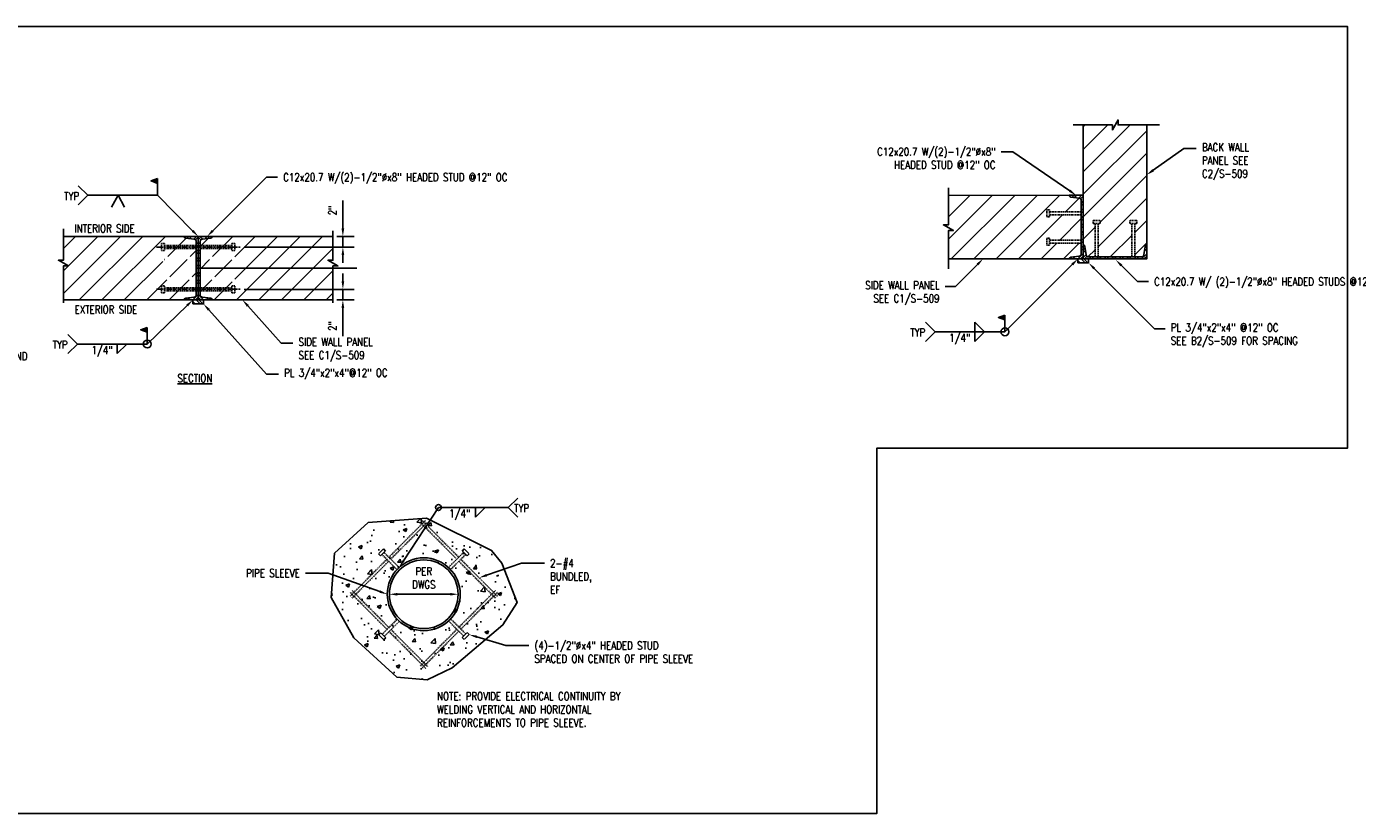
# Model space of a CAD drawing. Header units: inches. Extents: x -5273 to 7400, y 286 to 984.
# Tile 3 of 11: x 218 to 470, y 390 to 539. Entities that reach past the tile are written whole.
import ezdxf
from ezdxf import colors
from ezdxf.entities.mleader import LeaderData, LeaderLine
from ezdxf.math import Vec2, Vec3

# ---------------------------------------------------------------- set-up
doc = ezdxf.new("R2010")
doc.units = ezdxf.units.IN
doc.header["$MEASUREMENT"] = 0
doc.linetypes.add('CENTER2', pattern=[1.125, 0.75, -0.125, 0.125, -0.125])
doc.linetypes.add('HIDDEN2', pattern=[0.1875, 0.125, -0.0625])
doc.layers.get('Defpoints').update_dxf_attribs({"color": 243})
for name, color, linetype in [('A-WALL-PATT', 8, 'Continuous'), ('S-ANNO-CNTR', 1, 'CENTER2'), ('S-ANNO-DIMS', 1, 'Continuous'), ('S-ANNO-SYMB', 2, 'Continuous'), ('S-ANNO-TEXT', 2, 'Continuous'), ('S-BREAK', 1, 'Continuous'), ('S-SECT-CONC', 3, 'Continuous'), ('S-SECT-PATT', 1, 'Continuous'), ('S-SECT-STLS', 3, 'Continuous'), ('S-STRL-MISC', 2, 'Continuous')]:
    doc.layers.add(name, color=color, linetype=linetype)
doc.styles.add('Annotative', font='romans.shx', dxfattribs={"width": 0.8, "height": 0.125})
doc.dimstyles.new('Annotative', dxfattribs={"dimscale": 0, "dimtxt": 0.125, "dimasz": 0.125, "dimexe": 0.179688, "dimexo": 0.0625, "dimgap": 0.09, "dimtad": 1, "dimdec": 3, "dimzin": 3, "dimdsep": 46, "dimlunit": 4, "dimtxsty": 'Annotative', "dimcen": 0.09, "dimclrt": 2, "dimazin": 2, "dimtfac": 1, "dimtdec": 3, "dimtmove": 1, "dimatfit": 3, "dimfxl": 1, "dimtfill": 1, "dimfrac": 2, "dimtolj": 1, "dimtzin": 0, "dimarcsym": 0})
pattern_1 = [(45, (-2046.3428, 410.1677), (-2.1213203, 2.1213203), [])]

# ---------------------------------------------------------------- blocks, each defined once
blk = doc.blocks.new('Weld_Field')
blk.add_hatch(color=256).paths.add_polyline_path([(0, 0.315), (-0.124, 0.27), (0, 0.225)])
blk.add_line((0, 0), (0, 0.225))
blk.add_lwpolyline([(0, 0.315), (-0.124, 0.27), (0, 0.225)], close=True)
blk = doc.blocks.new('*D5')
at = {"layer": 'Defpoints', "color": 0, "transparency": 16777216}
for p in [(286.82, 431.43), (299.81, 431.43), (299.81, 431.43)]:
    blk.add_point(p, dxfattribs=at)
at = {"layer": 'S-ANNO-DIMS', "color": 0, "lineweight": -2, "transparency": 16777216}
blk.add_line((288.32, 431.43), (298.31, 431.43), dxfattribs=at)
at = {"layer": 'S-ANNO-DIMS', "color": 0, "transparency": 16777216}
for points in [[(288.32, 431.68), (288.32, 431.18), (286.82, 431.43)], [(298.31, 431.68), (298.31, 431.18), (299.81, 431.43)]]:
    blk.add_solid(points, dxfattribs=at)
at = {"layer": 'S-ANNO-DIMS', "color": 2, "transparency": 16777216, "insert": (293.32, 434.51), "char_height": 1.5, "attachment_point": 5, "style": 'Annotative', "bg_fill": 3, "box_fill_scale": 1.25, "bg_fill_color": 256, "bg_fill_true_color": 13158600, "bg_fill_transparency": 0}
blk.add_mtext('\\A1;PER\\PDWGS', dxfattribs=at)
blk = doc.blocks.new('*D6')
at = {"layer": 'Defpoints', "color": 0, "transparency": 16777216}
for p in [(276.16, 499.06), (278.03, 499.06), (258.6, 497.06)]:
    blk.add_point(p, dxfattribs=at)
at = {"layer": 'S-ANNO-DIMS', "color": 0, "lineweight": -2, "transparency": 16777216}
for p, q in [((278.03, 500.56), (278.03, 505.88)), ((276.91, 499.06), (280.19, 499.06)), ((278.03, 497.06), (278.03, 499.06)), ((259.35, 497.06), (280.19, 497.06)), ((278.03, 495.56), (278.03, 494.06))]:
    blk.add_line(p, q, dxfattribs=at)
at = {"layer": 'S-ANNO-DIMS', "color": 0, "transparency": 16777216}
for points in [[(277.78, 500.56), (278.28, 500.56), (278.03, 499.06)], [(277.78, 495.56), (278.28, 495.56), (278.03, 497.06)]]:
    blk.add_solid(points, dxfattribs=at)
at = {"layer": 'S-ANNO-DIMS', "color": 2, "transparency": 16777216, "insert": (276.06, 503.97), "char_height": 1.5, "attachment_point": 5, "rotation": 90, "style": 'Annotative', "bg_fill": 3, "box_fill_scale": 1.25, "bg_fill_color": 256, "bg_fill_true_color": 13158600, "bg_fill_transparency": 0}
blk.add_mtext('\\A1;2"', dxfattribs=at)
blk = doc.blocks.new('*D7')
at = {"layer": 'Defpoints', "color": 0, "transparency": 16777216}
for p in [(258.6, 489.06), (276.16, 487.06), (278.03, 487.06)]:
    blk.add_point(p, dxfattribs=at)
at = {"layer": 'S-ANNO-DIMS', "color": 0, "lineweight": -2, "transparency": 16777216}
for p, q in [((278.03, 490.56), (278.03, 492.06)), ((259.35, 489.06), (280.19, 489.06)), ((278.03, 489.06), (278.03, 487.06)), ((276.91, 487.06), (280.19, 487.06)), ((278.03, 485.56), (278.03, 480.24))]:
    blk.add_line(p, q, dxfattribs=at)
at = {"layer": 'S-ANNO-DIMS', "color": 0, "transparency": 16777216}
for points in [[(277.78, 490.56), (278.28, 490.56), (278.03, 489.06)], [(277.78, 485.56), (278.28, 485.56), (278.03, 487.06)]]:
    blk.add_solid(points, dxfattribs=at)
at = {"layer": 'S-ANNO-DIMS', "color": 2, "transparency": 16777216, "insert": (276.06, 482.15), "char_height": 1.5, "attachment_point": 5, "rotation": 90, "style": 'Annotative', "bg_fill": 3, "box_fill_scale": 1.25, "bg_fill_color": 256, "bg_fill_true_color": 13158600, "bg_fill_transparency": 0}
blk.add_mtext('\\A1;2"', dxfattribs=at)

msp = doc.modelspace()

# ---------------------------------------------------------------- hatches: boundary and pattern name
at = {"layer": 'A-WALL-PATT', "lineweight": -3}
h = msp.add_hatch(dxfattribs=at)
h.set_pattern_fill('ANSI31', color=8, scale=24, style=0)
h.set_pattern_definition(pattern_1)
h.paths.add_polyline_path([(429.92471, 520.14153), (424.49916, 520.13982), (424.49916, 521.08333), (423.43065, 519.19631), (423.43065, 520.13982), (417.91645, 520.13982), (417.91645, 497.46019, -0.376373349), (418.23373, 497.18194), (418.45527, 495.57821, 0.372740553), (418.91644, 495.17894), (420.15487, 495.17894), (420.15487, 501.48113), (419.77987, 501.48113), (419.77987, 502.04362), (421.09237, 502.04362), (421.09237, 501.48113), (420.71737, 501.48113), (420.71737, 495.17894), (427.11592, 495.17894), (427.11592, 501.48113), (426.74092, 501.48113), (426.74092, 502.04362), (428.05341, 502.04362), (428.05341, 501.48113), (427.67842, 501.48113), (427.67842, 495.17894), (428.91685, 495.17894, 0.372740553), (429.37802, 495.57821), (429.59956, 497.18194, -0.375404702), (429.91575, 497.46019)])
h = msp.add_hatch(dxfattribs=at)
h.set_pattern_fill('ANSI31', color=8, scale=24, style=0)
h.set_pattern_definition(pattern_1)
h.paths.add_polyline_path([(417.55834, 503.12986), (411.57412, 503.12986), (411.57412, 502.75486), (411.01162, 502.75486), (411.01162, 504.06736), (411.57412, 504.06736), (411.57412, 503.69236), (417.55834, 503.69236), (417.55834, 505.82867, 0.372740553), (417.15907, 506.28985), (415.55534, 506.51139, -0.375579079), (415.27709, 506.82778), (392.44574, 506.82007), (392.44762, 501.24651), (391.50411, 501.24651), (393.39113, 500.17801), (392.44762, 500.17801), (392.44762, 494.82083), (415.27709, 494.82083, -0.376373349), (415.55534, 495.13811), (417.15907, 495.35965, 0.372740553), (417.55834, 495.82083), (417.55834, 497.80728), (411.57412, 497.80728), (411.57412, 497.43229), (411.01162, 497.43229), (411.01162, 498.74478), (411.57412, 498.74478), (411.57412, 498.36978), (417.55834, 498.36978)])
at = {"layer": 'A-WALL-PATT'}
h = msp.add_hatch(dxfattribs=at)
h.set_pattern_fill('STEEL', color=256, scale=7.99996, angle=-90, style=0)
h.set_pattern_definition([(225, (2646.5746, 386.3169), (-0.70710323, 0.70710323), []), (225, (2646.0746, 386.3169), (-0.70710323, 0.70710323), [])])
h.paths.add_polyline_path([(415.27709, 506.82867), (417.91645, 506.82867), (417.91645, 494.82083), (415.27709, 494.82083, -0.372740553), (415.5513, 495.13755), (417.15319, 495.35884, 0.376373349), (417.55834, 495.82083), (417.55834, 505.82867, 0.376373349), (417.15319, 506.29066), (415.5513, 506.51195, -0.372740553)])
at = {"layer": 'A-WALL-PATT', "lineweight": -3}
h = msp.add_hatch(dxfattribs=at)
h.set_pattern_fill('ANSI31', color=8, scale=24, style=0)
h.set_pattern_definition(pattern_1)
h.paths.add_polyline_path([(250.33414, 494.70129), (244.34992, 494.70129), (244.34992, 494.32629), (243.78742, 494.32629), (243.78742, 495.63878), (244.34992, 495.63878), (244.34992, 495.26379), (250.33414, 495.26379), (250.33414, 498.06433, 0.372740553), (249.93487, 498.5255), (248.33114, 498.74704, -0.376373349), (248.05289, 499.06432), (225.22342, 499.06432), (225.22342, 494.5699), (224.27991, 494.5699), (226.16693, 493.5014), (225.22342, 493.5014), (225.22342, 487.05648), (248.05289, 487.05648, -0.376373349), (248.33114, 487.37376), (249.93487, 487.5953, 0.372740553), (250.33414, 488.05648), (250.33414, 490.85702), (244.34992, 490.85702), (244.34992, 490.48202), (243.78742, 490.48202), (243.78742, 491.79452), (244.34992, 491.79452), (244.34992, 491.41952), (250.33414, 491.41952)])
h.paths.add_polyline_path([(276.16107, 493.5014), (277.10458, 493.5014), (275.21756, 494.5699), (276.16107, 494.5699), (276.16107, 499.06432), (253.3316, 499.06432, -0.376373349), (253.05336, 498.74704), (251.44962, 498.5255, 0.372740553), (251.05035, 498.06433), (251.05035, 495.26379), (257.03458, 495.26379), (257.03458, 495.63878), (257.59707, 495.63878), (257.59707, 494.32629), (257.03458, 494.32629), (257.03458, 494.70129), (251.05035, 494.70129), (251.05035, 491.41952), (257.03458, 491.41952), (257.03458, 491.79452), (257.59707, 491.79452), (257.59707, 490.48202), (257.03458, 490.48202), (257.03458, 490.85702), (251.05035, 490.85702), (251.05035, 488.05648, 0.372740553), (251.44962, 487.5953), (253.05336, 487.37376, -0.376373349), (253.3316, 487.05648), (276.16107, 487.05648)])
at = {"layer": 'A-WALL-PATT'}
h = msp.add_hatch(dxfattribs=at)
h.set_pattern_fill('STEEL', color=256, scale=7.99996, angle=-90, style=0)
h.set_pattern_definition([(225, (2479.3504, 378.5525), (-0.70710323, 0.70710323), []), (225, (2478.8504, 378.5525), (-0.70710323, 0.70710323), [])])
h.paths.add_polyline_path([(248.05289, 499.06432), (250.69225, 499.06432), (250.69225, 487.05648), (248.05289, 487.05648, -0.372740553), (248.3271, 487.37321), (249.92899, 487.59449, 0.376373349), (250.33414, 488.05648), (250.33414, 498.06433, 0.376373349), (249.92899, 498.52631), (248.3271, 498.7476, -0.372740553)])
h = msp.add_hatch(dxfattribs=at)
h.set_pattern_fill('STEEL', color=256, scale=7.99996, angle=-90, style=0)
h.set_pattern_definition([(315, (-1977.9659, 378.5525), (0.70710323, 0.70710323), []), (315, (-1977.4659, 378.5525), (0.70710323, 0.70710323), [])])
h.paths.add_polyline_path([(253.3316, 499.06432), (250.69225, 499.06432), (250.69225, 487.05648), (253.3316, 487.05648, 0.372740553), (253.0574, 487.37321), (251.45551, 487.59449, -0.376373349), (251.05035, 488.05648), (251.05035, 498.06433, -0.376373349), (251.45551, 498.52631), (253.0574, 498.7476, 0.372740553)])
h = msp.add_hatch(dxfattribs=at)
h.set_pattern_fill('STEEL', color=256, scale=7.99996, style=0)
h.set_pattern_definition([(45, (-1577.4992, 76.019), (-0.70710323, 0.70710323), []), (45, (-1577.4992, 76.519), (-0.70710323, 0.70710323), [])])
edge = h.paths.add_edge_path()
edge.add_arc((428.91685, 495.64491), 0.46597, 270, 352.5, ccw=False)
edge.add_line((428.91685, 495.17894), (418.91644, 495.17894))
edge.add_arc((418.91644, 495.64491), 0.46597, 187.5, 270, ccw=False)
edge.add_line((418.45446, 495.58409), (418.23373, 497.18194))
edge.add_arc((417.91645, 497.14017), 0.32002, 7.5, 90)
edge.add_line((417.91645, 497.46019), (417.91645, 494.82083))
edge.add_line((417.91645, 494.82083), (429.91684, 494.82083))
edge.add_line((429.91684, 494.82083), (429.91684, 497.46019))
edge.add_arc((429.91684, 497.14017), 0.32002, 90, 172.5)
edge.add_line((429.59956, 497.18194), (429.37883, 495.58409))
h = msp.add_hatch(dxfattribs=at)
h.set_pattern_fill('STEEL', color=256, scale=7.99996, angle=90, style=0)
h.set_pattern_definition([(135, (-1650.4934, 75.7471), (-0.70710323, -0.70710323), []), (135, (-1650.9934, 75.7471), (-0.70710323, -0.70710323), [])])
h.paths.add_polyline_path([(416.91252, 494.0728), (418.92038, 494.0728), (418.92038, 494.82083), (416.91252, 494.82083)])
h = msp.add_hatch(dxfattribs=at)
h.set_pattern_fill('STEEL', color=256, scale=7.99996, angle=90, style=0)
h.set_pattern_definition([(135, (-1817.7176, 67.9827), (-0.70710323, -0.70710323), []), (135, (-1818.2176, 67.9827), (-0.70710323, -0.70710323), [])])
h.paths.add_polyline_path([(249.68831, 486.30846), (251.69618, 486.30846), (251.69618, 487.05648), (249.68831, 487.05648)])
at = {"layer": 'A-WALL-PATT', "lineweight": -3}
h = msp.add_hatch(dxfattribs=at)
h.set_pattern_fill('AR-CONC', color=8, style=0)
h.set_pattern_definition([(50, (-2080.242, 385.722), (7.172602, -0.627521), [0.75, -8.25]), (355, (-2080.242, 385.722), (-1.387513, 7.521921), [0.6, -6.6]), (100.45144, (-2079.644, 385.67), (5.785088, 6.8944), [0.637402, -7.011421]), (46.1842, (-2080.242, 387.722), (10.672413, -1.655193), [1.125, -12.375]), (96.63564, (-2079.352, 387.584), (9.34662, 9.741186), [0.956103, -10.51714]), (351.18416, (-2080.242, 387.722), (9.34662, 9.741186), [0.9, -9.9]), (21, (-2079.242, 387.222), (5.96907, -4.026189), [0.75, -8.25]), (326, (-2079.242, 387.222), (2.433153, 7.2515), [0.6, -6.6]), (71.45144, (-2078.7444, 386.8865), (8.402224, 3.225312), [0.637402, -7.011421]), (37.5, (-2080.2418, 385.722), (0.1215986, 3.3289385), [0, -6.52, 0, -6.7, 0, -6.625]), (7.5, (-2080.2418, 385.722), (2.6306954, 3.944117), [0, -3.82, 0, -6.37, 0, -2.525]), (327.5, (-2082.4718, 385.722), (5.3382244, -0.2255487), [0, -2.5, 0, -7.8, 0, -10.35]), (317.5, (-2083.472, 385.722), (5.831862, 1.00105), [0, -3.25, 0, -5.18, 0, -7.35])])
h.paths.add_polyline_path([(293.86203, 445.83958), (282.83941, 445.01117), (276.4579, 439.21237), (275.79487, 430.84552), (280.10449, 423.22422), (288.22639, 415.76861), (293.9449, 415.27156), (298.66888, 417.50824), (308.28258, 425.62658), (310.93464, 429.85143), (308.03395, 437.30704), (306.12779, 439.70941)])
h.paths.add_polyline_path([(299.8144, 431.43149, -1), (286.82234, 431.43149, -1)], flags=16)
h.paths.add_polyline_path([(290.5902, 432.29618), (293.95278, 434.22221), (294.83333, 432.68489), (291.47075, 430.75886)], flags=8)

# ---------------------------------------------------------------- linework, layer by layer
at = {"layer": 'S-ANNO-SYMB'}
for p, q in [((228.0263, 508.63773), (229.82629, 506.83774)), ((228.0263, 505.03775), (229.82629, 506.83774)), ((234.32658, 504.60437), (235.54806, 506.83774)), ((236.76954, 504.60437), (235.54806, 506.83774)), ((388.129, 482.83056), (389.92899, 481.03056)), ((397.46449, 482.83056), (397.46449, 479.23057)), ((397.46449, 482.83056), (399.26448, 481.03056)), ((226.07381, 480.52526), (227.8738, 478.72527)), ((388.129, 479.23057), (389.92899, 481.03056)), ((397.46449, 479.23057), (399.26448, 481.03056)), ((226.07381, 476.92528), (227.8738, 478.72527)), ((235.40931, 478.72527), (235.40931, 476.92528)), ((235.40931, 476.92528), (237.2093, 478.72527)), ((303.11087, 447.81426), (303.11087, 446.01427)), ((303.11087, 446.01427), (304.91086, 447.81426)), ((311.08932, 449.61425), (309.28933, 447.81426)), ((311.08932, 446.01427), (309.28933, 447.81426))]:
    msp.add_line(p, q, dxfattribs=at)
for centre, radius in [((403.12225, 481.03056), 0.746), ((241.06706, 478.72527), 0.746), ((296.09607, 447.81426), 0.55368)]:
    msp.add_circle(centre, radius, dxfattribs=at)
at = {"layer": 'S-ANNO-TEXT'}
for radius in [6.88973, 6.49603]:
    msp.add_circle((293.31837, 431.43149), radius, dxfattribs=at)
at = {"layer": 'S-BREAK'}
for points in [[(225.22342, 486.49115), (225.22342, 493.5014), (226.16693, 493.5014), (224.27991, 494.5699), (225.22342, 494.5699), (225.22342, 500.48517)], [(276.16107, 486.49115), (276.16107, 493.5014), (277.10458, 493.5014), (275.21756, 494.5699), (276.16107, 494.5699), (276.16107, 500.13532)]]:
    msp.add_lwpolyline(points, dxfattribs=at)
at = {"layer": 'S-SECT-CONC'}
for p, q in [((417.91645, 520.13982), (417.91645, 497.46019)), ((429.92471, 520.13982), (429.91575, 497.46019)), ((417.91645, 506.82867), (392.44574, 506.82007)), ((248.05289, 499.06432), (225.22342, 499.06432)), ((253.3316, 499.06432), (276.16107, 499.06432)), ((392.44762, 494.82083), (415.27709, 494.82083)), ((225.22342, 487.05648), (248.05289, 487.05648)), ((276.16107, 487.05648), (253.3316, 487.05648))]:
    msp.add_line(p, q, dxfattribs=at)
for points in [[(416.02452, 520.13982), (423.43065, 520.13982), (423.43065, 519.19631), (424.49916, 521.08333), (424.49916, 520.13982), (432.31278, 520.14228)], [(392.44762, 492.9289), (392.44762, 500.17801), (393.39113, 500.17801), (391.50411, 501.24651), (392.44762, 501.24651), (392.44527, 508.21856)]]:
    msp.add_lwpolyline(points, dxfattribs=at)
at = {"layer": 'S-SECT-PATT'}
msp.add_lwpolyline([(293.86203, 445.83958), (282.83941, 445.01117), (276.4579, 439.21237), (275.79487, 430.84552), (280.10449, 423.22422), (288.22639, 415.76861), (293.9449, 415.27156), (298.66888, 417.50824), (308.28258, 425.62658), (310.93464, 429.85143), (308.03395, 437.30704), (306.12779, 439.70941)], close=True, dxfattribs=at)
at = {"layer": 'S-SECT-STLS', "linetype": 'Continuous'}
msp.add_line((253.3316, 487.05648), (248.05289, 487.05648), dxfattribs=at)
for points in [[(415.27709, 494.82083, -0.376373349), (415.55534, 495.13811), (417.15319, 495.35884, 0.376373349), (417.55834, 495.82083), (417.55834, 505.82867, 0.376373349), (417.15319, 506.29066), (415.55534, 506.51139, -0.376373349), (415.27709, 506.82867), (417.91645, 506.82867), (417.91645, 494.82083)], [(429.37883, 495.58409, -0.376373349), (428.91685, 495.17894), (418.91644, 495.17894, -0.376373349), (418.45446, 495.58409), (418.23373, 497.18194, 0.376373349), (417.91645, 497.46019), (417.91645, 494.82083), (429.91684, 494.82083), (429.91684, 497.46019, 0.376373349), (429.59956, 497.18194)]]:
    msp.add_lwpolyline(points, format="xyb", close=True, dxfattribs=at)
for points in [[(248.05289, 487.05648, -0.376373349), (248.33114, 487.37376), (249.92899, 487.59449, 0.376373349), (250.33414, 488.05648), (250.33414, 498.06433, 0.376373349), (249.92899, 498.52631), (248.33114, 498.74704, -0.376373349), (248.05289, 499.06432), (253.3316, 499.06432)], [(253.3316, 487.05648, 0.376373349), (253.05336, 487.37376), (251.45551, 487.59449, -0.376373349), (251.05035, 488.05648), (251.05035, 498.06433, -0.376373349), (251.45551, 498.52631), (253.05336, 498.74704, 0.376373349), (253.3316, 499.06432)]]:
    msp.add_lwpolyline(points, format="xyb", dxfattribs=at)
msp.add_lwpolyline([(250.69225, 499.06432), (250.69225, 487.05648)], dxfattribs=at)
for points in [[(416.91252, 494.0728), (418.92038, 494.0728), (418.92038, 494.82083), (416.91252, 494.82083)], [(249.68831, 486.30846), (251.69618, 486.30846), (251.69618, 487.05648), (249.68831, 487.05648)]]:
    msp.add_lwpolyline(points, close=True, dxfattribs=at)
at = {"layer": 'S-STRL-MISC', "linetype": 'HIDDEN2'}
for p, q in [((411.01162, 504.06736), (411.01162, 502.75486)), ((411.57412, 504.06736), (411.01162, 504.06736)), ((411.57412, 504.06736), (411.57412, 502.75486)), ((417.55834, 503.69236), (411.57412, 503.69236)), ((417.55834, 503.12986), (411.57412, 503.12986)), ((411.57412, 502.75486), (411.01162, 502.75486)), ((419.77987, 502.04362), (421.09237, 502.04362)), ((419.77987, 501.48113), (419.77987, 502.04362)), ((419.77987, 501.48113), (421.09237, 501.48113)), ((420.15487, 495.17894), (420.15487, 501.48113)), ((420.71737, 495.17894), (420.71737, 501.48113)), ((421.09237, 501.48113), (421.09237, 502.04362)), ((428.05341, 502.04362), (426.74092, 502.04362)), ((426.74092, 501.48113), (426.74092, 502.04362)), ((428.05341, 501.48113), (426.74092, 501.48113)), ((427.11592, 495.17894), (427.11592, 501.48113)), ((427.67842, 495.17894), (427.67842, 501.48113)), ((428.05341, 501.48113), (428.05341, 502.04362)), ((411.01162, 497.43229), (411.01162, 498.74478)), ((411.57412, 498.74478), (411.01162, 498.74478)), ((411.57412, 497.43229), (411.57412, 498.74478)), ((417.55834, 498.36978), (411.57412, 498.36978)), ((243.78742, 497.7127), (243.78742, 496.40021)), ((244.34992, 497.7127), (243.78742, 497.7127)), ((244.34992, 496.40021), (243.78742, 496.40021)), ((244.34992, 497.7127), (244.34992, 496.40021)), ((250.33414, 497.3377), (244.34992, 497.3377)), ((250.33414, 496.77521), (244.34992, 496.77521)), ((251.05035, 497.3377), (257.03458, 497.3377)), ((251.05035, 496.77521), (257.03458, 496.77521)), ((257.03458, 497.7127), (257.03458, 496.40021)), ((257.03458, 497.7127), (257.59707, 497.7127)), ((257.03458, 496.40021), (257.59707, 496.40021)), ((257.59707, 497.7127), (257.59707, 496.40021)), ((411.57412, 497.43229), (411.01162, 497.43229)), ((417.55834, 497.80728), (411.57412, 497.80728)), ((243.78742, 488.40811), (243.78742, 489.7206)), ((244.34992, 489.7206), (243.78742, 489.7206)), ((244.34992, 488.40811), (243.78742, 488.40811)), ((244.34992, 488.40811), (244.34992, 489.7206)), ((250.33414, 489.3456), (244.34992, 489.3456)), ((250.33414, 488.7831), (244.34992, 488.7831)), ((251.05035, 489.3456), (257.03458, 489.3456)), ((251.05035, 488.7831), (257.03458, 488.7831)), ((257.03458, 488.40811), (257.03458, 489.7206)), ((257.03458, 489.7206), (257.59707, 489.7206)), ((257.03458, 488.40811), (257.59707, 488.40811)), ((257.59707, 488.40811), (257.59707, 489.7206)), ((286.718, 438.4296), (293.67913, 445.43512)), ((287.0799, 438.0677), (294.03988, 445.07206)), ((299.55683, 438.0677), (292.59685, 445.07206)), ((299.91873, 438.4296), (292.95761, 445.43512)), ((279.40346, 431.06843), (286.32152, 438.0306)), ((279.76422, 430.70537), (286.68342, 437.66869)), ((288.25178, 436.10033), (285.41223, 438.93988)), ((288.64953, 436.49808), (285.80998, 439.33762)), ((297.98721, 436.49808), (300.82675, 439.33762)), ((298.38495, 436.10033), (301.2245, 438.93988)), ((306.87251, 430.70537), (299.95331, 437.66869)), ((307.23327, 431.06843), (300.31522, 438.0306)), ((279.40346, 431.79455), (286.37075, 424.78283)), ((279.76422, 432.15761), (286.73266, 425.14474)), ((306.87251, 432.15761), (299.97027, 425.21135)), ((307.23327, 431.79455), (300.33217, 424.84945)), ((288.30344, 426.71552), (285.4639, 423.87598)), ((288.70119, 426.31778), (285.86164, 423.47823)), ((298.00349, 426.38264), (300.84304, 423.54309)), ((298.40124, 426.78038), (301.24078, 423.94083)), ((286.76723, 424.38382), (293.67913, 417.42786)), ((287.12914, 424.74573), (294.03988, 417.79092)), ((299.57378, 424.81234), (292.59685, 417.79092)), ((299.93569, 424.45044), (292.95761, 417.42786))]:
    msp.add_line(p, q, dxfattribs=at)
at = {"layer": 'S-STRL-MISC', "linetype": 'HIDDEN2', "ltscale": 10}
for points in [[(285.14707, 438.67472), (286.07514, 439.60279), (285.67739, 440.00053), (284.74932, 439.07246)], [(301.48966, 438.67472), (300.56159, 439.60279), (300.95934, 440.00053), (301.88741, 439.07246)], [(286.1268, 423.21307), (285.19873, 424.14114), (284.80099, 423.74339), (285.72906, 422.81532)], [(300.57788, 423.27793), (301.50595, 424.206), (301.90369, 423.80825), (300.97562, 422.88018)]]:
    msp.add_lwpolyline(points, close=True, dxfattribs=at)

# ---------------------------------------------------------------- block references
at = {"layer": 'S-ANNO-SYMB', "xscale": 9.999949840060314, "yscale": 9.999949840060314, "zscale": 9.999949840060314}
for p in [(243.01955, 506.83774), (403.12225, 481.03056), (241.06706, 478.72527)]:
    msp.add_blockref('Weld_Field', p, dxfattribs=at)

# ---------------------------------------------------------------- texts
at = {"layer": 'S-ANNO-TEXT', "char_height": 1.5, "style": 'Annotative'}
for s, insert, width, attachment_point in [('TYP', (225.36683, 507.41413), 20.1045812, 1), ('INTERIOR SIDE', (227.30888, 501.31618), 20.1045812, 1), ('EXTERIOR SIDE', (227.33996, 485.99025), 20.1045812, 1), ('TYP', (385.23913, 481.65853), 13.0076327, 1), ('1/4"', (392.57146, 480.62902), 13.0076327, 1), ('TYP', (223.18394, 479.35323), 13.0076327, 1), ('1/4"', (230.51627, 478.32372), 13.0076327, 1), ('{\\LSECTION}', (246.77021, 473.01493), 31.5345051, 1), ('TYP', (313.2086, 448.44223), 13.0076327, 3), ('1/4"', (298.08974, 447.4347), 13.0076327, 1), ('NOTE: PROVIDE ELECTRICAL CONTINUITY BY WELDING VERTICAL AND HORIZONTAL REINFORCEMENTS TO PIPE SLEEVE. ', (295.82793, 412.90585), 38.9724414, 1)]:
    msp.add_mtext(s, dxfattribs=dict(at, insert=insert, width=width, attachment_point=attachment_point))

# ---------------------------------------------------------------- leaders
at = {"layer": 'S-ANNO-SYMB'}
ml = msp.add_multileader_mtext('Standard', dxfattribs=at)
ml.set_content('', color=2, style='Annotative')
ml.set_leader_properties()
ml.build(insert=Vec2(0, 0))
ml.multileader.update_dxf_attribs({"dogleg_length": 0.35938, "arrow_head_size": 1.5, "scale": 12})
ctx = ml.context
ctx.base_point, ctx.scale, ctx.char_height, ctx.arrow_head_size, ctx.landing_gap_size, ctx.plane_origin = Vec3(227.66629, 506.83774), 12, 1.5, 1.5, 1.08, Vec3(243.01955, 506.83774)
ctx.text_align_type = 2
notes = []
notes.append((ctx, [(0, (1, 1, 0), (243.01955, 506.83774), (-1, 0), 13.19326, [(0, [(250.69225, 499.06432)], 0, [])])]))
ctx.mtext.insert, ctx.mtext.alignment, ctx.mtext.flow_direction = Vec3(228.74629, 507.58774), 3, 5
ml = msp.add_multileader_mtext('Standard', dxfattribs=at)
ml.set_content('', color=2, style='Annotative')
ml.set_leader_properties()
ml.build(insert=Vec2(0, 0))
ml.multileader.update_dxf_attribs({"dogleg_length": 0.35938, "arrow_head_size": 1.5, "scale": 12})
ctx = ml.context
ctx.base_point, ctx.scale, ctx.char_height, ctx.arrow_head_size, ctx.landing_gap_size, ctx.plane_origin = Vec3(387.76899, 481.03056), 12, 1.5, 1.5, 1.08, Vec3(409.97909, 481.03056)
ctx.text_align_type = 2
notes.append((ctx, [(0, (1, 1, 0), (403.12225, 481.03056), (-1, 0), 13.19326, [(0, [(416.91252, 494.82083)], 0, [])])]))
ctx.mtext.insert, ctx.mtext.alignment, ctx.mtext.flow_direction = Vec3(388.84899, 481.78056), 3, 5
ml = msp.add_multileader_mtext('Standard', dxfattribs=at)
ml.set_content('', color=2, style='Annotative')
ml.set_leader_properties()
ml.build(insert=Vec2(0, 0))
ml.multileader.update_dxf_attribs({"dogleg_length": 0.35938, "arrow_head_size": 1.5, "scale": 12})
ctx = ml.context
ctx.base_point, ctx.scale, ctx.char_height, ctx.arrow_head_size, ctx.landing_gap_size, ctx.plane_origin = Vec3(225.7138, 478.72527), 12, 1.5, 1.5, 1.08, Vec3(241.06706, 478.72527)
ctx.text_align_type = 2
notes.append((ctx, [(0, (1, 1, 0), (241.06706, 478.72527), (-1, 0), 13.19326, [(0, [(249.68831, 487.05648)], 0, [])])]))
ctx.mtext.insert, ctx.mtext.alignment, ctx.mtext.flow_direction = Vec3(226.7938, 479.47527), 3, 5
at = {"layer": 'S-ANNO-TEXT'}
ml = msp.add_multileader_mtext('Standard', dxfattribs=at)
ml.set_content('C12x20.7 W/(2)-1/2"%%Cx8"\\PHEADED STUD @12" OC', color=2, style='Annotative')
ml.set_leader_properties(color=1)
ml.build(insert=Vec2(0, 0))
ml.multileader.update_dxf_attribs({"dogleg_length": 0.35938, "arrow_head_size": 1.5, "scale": 12})
ctx = ml.context
ctx.base_point, ctx.scale, ctx.char_height, ctx.arrow_head_size, ctx.landing_gap_size, ctx.plane_origin = Vec3(375.69578, 515.07683), 12, 1.5, 1.5, 1.08, Vec3(404.63828, 510.57297)
ctx.text_align_type = 2
notes.append((ctx, [(0, (1, 1, 0), (404.63828, 515.07683), (-1, 0), 2.21107, [(0, [(416.59677, 506.82867)], 0, [])])]))
ctx.mtext.insert, ctx.mtext.alignment, ctx.mtext.flow_direction = Vec3(401.34721, 515.82683), 3, 5
ml = msp.add_multileader_mtext('Standard', dxfattribs=at)
ml.set_content('BACK WALL \\PPANEL SEE \\PC2/S-509', color=2, style='Annotative')
ml.set_leader_properties(color=1)
ml.build(insert=Vec2(0, 0))
ml.multileader.update_dxf_attribs({"dogleg_length": 0.35938, "arrow_head_size": 1.5, "scale": 12})
ctx = ml.context
ctx.base_point, ctx.scale, ctx.char_height, ctx.arrow_head_size, ctx.landing_gap_size, ctx.plane_origin = Vec3(439.26499, 515.66627), 12, 1.5, 1.5, 1.08, Vec3(436.91578, 515.66627)
notes.append((ctx, [(0, (1, 1, 0), (436.91578, 515.66627), (1, 0), 2.34921, [(0, [(429.92101, 510.69769)], 0, [])])]))
ctx.mtext.insert, ctx.mtext.flow_direction = Vec3(440.34499, 516.66627), 5
ml = msp.add_multileader_mtext('Standard', dxfattribs=at)
ml.set_content('C12x20.7 W/(2)-1/2"%%Cx8" HEADED STUD @12" OC', color=2, style='Annotative')
ml.set_leader_properties(color=1)
ml.build(insert=Vec2(0, 0))
ml.multileader.update_dxf_attribs({"dogleg_length": 0.35938, "arrow_head_size": 1.5, "scale": 12})
ctx = ml.context
ctx.base_point, ctx.scale, ctx.char_height, ctx.arrow_head_size, ctx.landing_gap_size, ctx.plane_origin = Vec3(265.6746, 510.25026), 12, 1.5, 1.5, 1.08, Vec3(263.59585, 510.25026)
notes.append((ctx, [(0, (1, 1, 0), (263.59585, 510.25026), (1, 0), 2.07875, [(0, [(252.38569, 499.06432)], 0, [])])]))
ctx.mtext.insert, ctx.mtext.width, ctx.mtext.flow_direction = Vec3(266.7546, 511.00026), 24.9258629, 5
ml = msp.add_multileader_mtext('Standard', dxfattribs=at)
ml.set_content('SIDE WALL PANEL\\PSEE C1/S-509', color=2, style='Annotative')
ml.set_leader_properties(color=1)
ml.build(insert=Vec2(0, 0))
ml.multileader.update_dxf_attribs({"dogleg_length": 0.35938, "arrow_head_size": 1.5, "scale": 12})
ctx = ml.context
ctx.base_point, ctx.scale, ctx.char_height, ctx.arrow_head_size, ctx.landing_gap_size, ctx.plane_origin = Vec3(373.74917, 489.5851), 12, 1.5, 1.5, 1.08, Vec3(393.76067, 489.5851)
ctx.text_align_type = 2
notes.append((ctx, [(0, (1, 1, 0), (393.76067, 489.5851), (-1, 0), 1.90865, [(0, [(398.99641, 494.82083)], 0, [])])]))
ctx.mtext.insert, ctx.mtext.alignment, ctx.mtext.flow_direction = Vec3(390.77203, 490.5851), 3, 5
ml = msp.add_multileader_mtext('Standard', dxfattribs=at)
ml.set_content('PL 3/4"x2"x4" @12" OC\\PSEE B2/S-509 FOR SPACING', color=2, style='Annotative')
ml.set_leader_properties(color=1)
ml.build(insert=Vec2(0, 0))
ml.multileader.update_dxf_attribs({"dogleg_length": 0.35938, "arrow_head_size": 1.5, "scale": 12})
ctx = ml.context
ctx.base_point, ctx.scale, ctx.char_height, ctx.arrow_head_size, ctx.landing_gap_size, ctx.plane_origin = Vec3(433.38002, 481.59623), 12, 1.5, 1.5, 1.08, Vec3(424.68227, 481.59623)
notes.append((ctx, [(0, (1, 1, 0), (431.39695, 481.59623), (1, 0), 1.98306, [(0, [(418.92038, 494.0728)], 0, [])])]))
ctx.mtext.insert, ctx.mtext.flow_direction = Vec3(434.46002, 482.59623), 5
ml = msp.add_multileader_mtext('Standard', dxfattribs=at)
ml.set_content('C12x20.7 W/ (2)-1/2"%%Cx8" HEADED STUDS @12" OC', color=2, style='Annotative')
ml.set_leader_properties(color=1)
ml.build(insert=Vec2(0, 0))
ml.multileader.update_dxf_attribs({"dogleg_length": 0.35938, "arrow_head_size": 1.5, "scale": 12})
ctx = ml.context
ctx.base_point, ctx.scale, ctx.char_height, ctx.arrow_head_size, ctx.landing_gap_size, ctx.plane_origin = Vec3(430.23833, 490.52001), 12, 1.5, 1.5, 1.08, Vec3(424.44155, 490.52001)
notes.append((ctx, [(0, (1, 1, 0), (428.17919, 490.52001), (1, 0), 2.05915, [(0, [(424.06221, 494.63698)], 0, [])])]))
ctx.mtext.insert, ctx.mtext.width, ctx.mtext.flow_direction = Vec3(431.31833, 491.27001), 26.4149474, 5
ml = msp.add_multileader_mtext('Standard', dxfattribs=at)
ml.set_content('HORIZONTAL REBARS PER\\PC1 AND C2/S-509\\PSTAGGER TWO ROWS W/ SEISMIC HOOK AT EACH END', color=2, style='Annotative')
ml.set_leader_properties(color=1)
ml.build(insert=Vec2(0, 0))
ml.multileader.update_dxf_attribs({"dogleg_length": 0.35938, "arrow_head_size": 1.5, "scale": 12})
ctx = ml.context
ctx.base_point, ctx.scale, ctx.char_height, ctx.arrow_head_size, ctx.landing_gap_size, ctx.plane_origin = Vec3(174.04632, 481.43787), 12, 1.5, 1.5, 1.08, Vec3(169.73382, 481.43787)
notes.append((ctx, [(0, (1, 1, 0), (169.73382, 481.43787), (1, 0), 4.3125, [(0, [(163.81093, 489.14137)], 0, [])])]))
ctx.mtext.insert, ctx.mtext.width, ctx.mtext.flow_direction = Vec3(175.12632, 482.18787), 26.7813122, 5
ml = msp.add_multileader_mtext('Standard', dxfattribs=at)
ml.set_content('PL 3/4"x2"x4"@12" OC', color=2, style='Annotative')
ml.set_leader_properties(color=1)
ml.build(insert=Vec2(0, 0))
ml.multileader.update_dxf_attribs({"dogleg_length": 0.35938, "arrow_head_size": 1.5, "scale": 12})
ctx = ml.context
ctx.base_point, ctx.scale, ctx.char_height, ctx.arrow_head_size, ctx.landing_gap_size, ctx.plane_origin = Vec3(265.85188, 473.03191), 12, 1.5, 1.5, 1.08, Vec3(260.49663, 476.63222)
notes.append((ctx, [(0, (1, 1, 0), (263.59334, 473.03191), (1, 0), 2.25854, [(0, [(251.69618, 486.30846)], 0, [])])]))
ctx.mtext.insert, ctx.mtext.width, ctx.mtext.flow_direction = Vec3(266.93188, 474.03191), 23.1848154, 5
ml = msp.add_multileader_mtext('Standard', dxfattribs=at)
ml.set_content('SIDE WALL PANEL\\PSEE C1/S-509', color=2, style='Annotative')
ml.set_leader_properties(color=1)
ml.build(insert=Vec2(0, 0))
ml.multileader.update_dxf_attribs({"dogleg_length": 0.35938, "arrow_head_size": 1.5, "scale": 12})
ctx = ml.context
ctx.base_point, ctx.scale, ctx.char_height, ctx.arrow_head_size, ctx.landing_gap_size, ctx.plane_origin = Vec3(268.5755, 478.87313), 12, 1.5, 1.5, 1.08, Vec3(262.81609, 482.35937)
notes.append((ctx, [(0, (1, 1, 0), (266.39217, 478.87313), (1, 0), 2.18333, [(0, [(259.06518, 487.05648)], 0, [])])]))
ctx.mtext.insert, ctx.mtext.flow_direction = Vec3(269.6555, 479.87313), 5
ml = msp.add_multileader_mtext('Standard', dxfattribs=at)
ml.set_content('2-#4 \\PBUNDLED,\\PEF', color=2, style='Annotative')
ml.set_leader_properties(color=1)
ml.build(insert=Vec2(0, 0))
ml.multileader.update_dxf_attribs({"dogleg_length": 0.35938, "arrow_head_size": 1.5, "scale": 12})
ctx = ml.context
ctx.base_point, ctx.scale, ctx.char_height, ctx.arrow_head_size, ctx.landing_gap_size, ctx.plane_origin = Vec3(316.1048, 437.30414), 12, 1.5, 1.5, 1.08, Vec3(311.7923, 437.30414)
notes.append((ctx, [(0, (1, 1, 0), (311.7923, 437.30414), (1, 0), 4.3125, [(0, [(303.77424, 434.54951)], 0, [])])]))
ctx.mtext.insert, ctx.mtext.flow_direction = Vec3(317.1848, 438.05414), 5
ml = msp.add_multileader_mtext('Standard', dxfattribs=at)
ml.set_content('(4)-1/2"%%Cx4" HEADED STUD\\PSPACED ON CENTER OF PIPE SLEEVE', color=2, style='Annotative')
ml.set_leader_properties(color=1)
ml.build(insert=Vec2(0, 0))
ml.multileader.update_dxf_attribs({"dogleg_length": 0.35938, "arrow_head_size": 1.5, "scale": 12})
ctx = ml.context
ctx.base_point, ctx.scale, ctx.char_height, ctx.arrow_head_size, ctx.landing_gap_size, ctx.plane_origin = Vec3(313.14743, 421.74392), 12, 1.5, 1.5, 1.08, Vec3(308.83493, 422.0885)
notes.append((ctx, [(0, (1, 1, 0), (308.83493, 421.74392), (1, 0), 4.3125, [(0, [(301.90369, 423.80825)], 0, [])])]))
ctx.mtext.insert, ctx.mtext.width, ctx.mtext.flow_direction = Vec3(314.22743, 422.49392), 27.5472535, 5
ml = msp.add_multileader_mtext('Standard', dxfattribs=at)
ml.set_content('REBARS PER C1 AND C2/S-509, TYP.\\PSTAGGER TWO ROWS W/ SEISMIC HOOK AT EACH END', color=2, style='Annotative')
ml.set_leader_properties(color=1)
ml.build(insert=Vec2(0, 0))
ml.multileader.update_dxf_attribs({"dogleg_length": 0.35938, "arrow_head_size": 1.5, "scale": 12})
ctx = ml.context
ctx.base_point, ctx.scale, ctx.char_height, ctx.arrow_head_size, ctx.landing_gap_size, ctx.plane_origin = Vec3(156.49723, 414.82281), 12, 1.5, 1.5, 1.08, Vec3(152.8829, 414.82281)
notes.append((ctx, [(0, (1, 1, 0), (154.57598, 414.82281), (1, 0), 1.92125, [(0, [(149.85315, 419.68774)], 0, [])])]))
ctx.mtext.insert, ctx.mtext.width, ctx.mtext.flow_direction = Vec3(157.57723, 415.82281), 50.6570605, 5
for ctx, leaders in notes:
    for number, flags, end, landing, length, lines in leaders:
        leader = LeaderData()
        leader.index, (leader.has_last_leader_line, leader.has_dogleg_vector, leader.attachment_direction) = number, flags
        leader.last_leader_point, leader.dogleg_vector, leader.dogleg_length = Vec3(end), Vec3(landing), length
        for number, points, colour, breaks in lines:
            line = LeaderLine()
            line.index, line.vertices, line.color, line.breaks = number, Vec3.list(points), colors.encode_raw_color(colour), breaks
            leader.lines.append(line)
        ctx.leaders.append(leader)

# ---------------------------------------------------------------- next in the draw order: dimensions: what is measured, and where the dimension line sits
at = {"layer": 'S-ANNO-DIMS'}
dim = msp.add_linear_dim(base=(278.02938, 499.06432), p1=(258.59707, 497.05645), p2=(276.16107, 499.06432), angle=90, dimstyle='Annotative', override={"dimpost": '\\X', "dimtmove": 0}, dxfattribs=at)
dim.commit()
dim.dimension.update_dxf_attribs({"geometry": '*D6', "text_midpoint": (278.02938, 503.97289), "dimtype": 160})
dim = msp.add_linear_dim(base=(299.8144, 431.43149), p1=(286.82234, 431.43149), p2=(299.8144, 431.43149), text='PER\\PDWGS', dimstyle='Annotative', override={"dimpost": '\\X', "dimse1": 1, "dimse2": 1}, dxfattribs=at)
dim.commit()
dim.dimension.update_dxf_attribs({"geometry": '*D5', "text_midpoint": (293.31837, 434.51149)})

# ---------------------------------------------------------------- next in the draw order: linework, layer by layer
at = {"layer": 'S-ANNO-CNTR', "ltscale": 0.5}
msp.add_line((242.78742, 497.05645), (258.59707, 497.05645), dxfattribs=at)
at = {"layer": 'S-ANNO-DIMS'}
msp.add_line((250.33414, 493.0604), (280.64267, 493.0604), dxfattribs=at)

# ---------------------------------------------------------------- next in the draw order: leaders
at = {"layer": 'S-ANNO-SYMB'}
ml = msp.add_multileader_mtext('Standard', dxfattribs=at)
ml.set_content('', color=2, style='Annotative')
ml.set_leader_properties()
ml.build(insert=Vec2(0, 0))
ml.multileader.update_dxf_attribs({"dogleg_length": 0.35938, "arrow_head_size": 1.5, "scale": 12})
ctx = ml.context
ctx.base_point, ctx.scale, ctx.char_height, ctx.arrow_head_size, ctx.landing_gap_size, ctx.plane_origin = Vec3(309.28933, 447.81426), 12, 1.5, 1.5, 1.08, Vec3(294.76741, 445.11209)
notes = []
notes.append((ctx, [(0, (1, 1, 0), (296.09607, 447.81426), (1, 0), 13.19326, [(0, [(288.64953, 436.49808)], 0, [])])]))
ctx.mtext.insert, ctx.mtext.flow_direction = Vec3(310.36933, 448.56426), 5
at = {"layer": 'S-ANNO-TEXT'}
ml = msp.add_multileader_mtext('Standard', dxfattribs=at)
ml.set_content('PIPE SLEEVE', color=2, style='Annotative')
ml.set_leader_properties(color=1)
ml.build(insert=Vec2(0, 0))
ml.multileader.update_dxf_attribs({"dogleg_length": 0.35938, "arrow_head_size": 1.5, "scale": 12})
ctx = ml.context
ctx.base_point, ctx.scale, ctx.char_height, ctx.arrow_head_size, ctx.landing_gap_size, ctx.plane_origin = Vec3(257.60772, 435.42135), 12, 1.5, 1.5, 1.08, Vec3(275.28022, 435.42135)
ctx.text_align_type = 2
notes.append((ctx, [(0, (1, 1, 0), (275.28022, 435.42135), (-1, 0), 4.3125, [(0, [(286.42864, 431.43149)], 0, [])])]))
ctx.mtext.insert, ctx.mtext.alignment, ctx.mtext.flow_direction = Vec3(269.88772, 436.17135), 3, 5
for ctx, leaders in notes:
    for number, flags, end, landing, length, lines in leaders:
        leader = LeaderData()
        leader.index, (leader.has_last_leader_line, leader.has_dogleg_vector, leader.attachment_direction) = number, flags
        leader.last_leader_point, leader.dogleg_vector, leader.dogleg_length = Vec3(end), Vec3(landing), length
        for number, points, colour, breaks in lines:
            line = LeaderLine()
            line.index, line.vertices, line.color, line.breaks = number, Vec3.list(points), colors.encode_raw_color(colour), breaks
            leader.lines.append(line)
        ctx.leaders.append(leader)

# ---------------------------------------------------------------- next in the draw order: dimensions: what is measured, and where the dimension line sits
at = {"layer": 'S-ANNO-DIMS'}
dim = msp.add_linear_dim(base=(278.02938, 487.05648), p1=(258.59707, 489.06435), p2=(276.16107, 487.05648), angle=270, dimstyle='Annotative', override={"dimpost": '\\X', "dimtmove": 0}, dxfattribs=at)
dim.commit()
dim.dimension.update_dxf_attribs({"geometry": '*D7', "text_midpoint": (278.02938, 482.14791), "dimtype": 160})

# ---------------------------------------------------------------- next in the draw order: linework, layer by layer
at = {"layer": 'Defpoints'}
msp.add_lwpolyline([(109.1917, 391.61496), (109.1917, 390.01733), (378.94201, 390.01733), (378.94201, 459.04325), (467.86294, 459.04325), (467.86294, 538.7143), (109.1917, 538.7143)], close=True, dxfattribs=at)
at = {"layer": 'S-ANNO-CNTR', "ltscale": 0.5}
msp.add_line((242.78742, 489.06435), (258.59707, 489.06435), dxfattribs=at)

doc.saveas('drawing.dxf')
